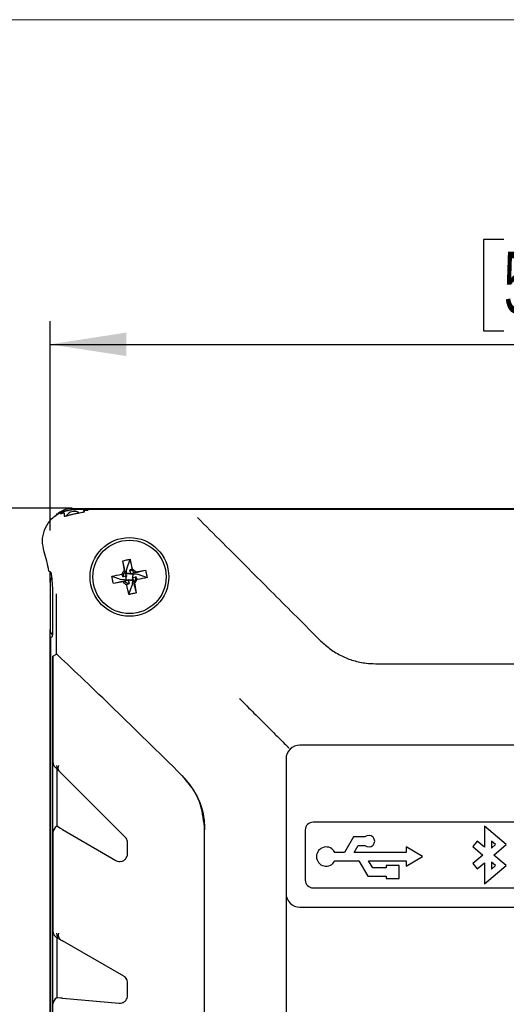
# Model space of a CAD drawing. Header units: millimetres. Extents: x 0 to 1260, y 0 to 891.
# Tile 10 of 56: x 142 to 205, y 359 to 487. Entities that reach past the tile are written whole.
import ezdxf

# ---------------------------------------------------------------- set-up
doc = ezdxf.new("R2010")
doc.units = ezdxf.units.MM
doc.header["$LTSCALE"] = 3
doc.layers.add('FORMAT', color=7, linetype='Continuous')
doc.styles.add('SLDTEXTSTYLE0', font='TXT', dxfattribs={"width": 0.605})
doc.dimstyles.new('SLDDIMSTYLE1', dxfattribs={"dimtxt": 7.704956, "dimasz": 9.906, "dimexe": 0, "dimexo": 0.0625, "dimgap": 1.926239, "dimtad": 1, "dimdec": 0, "dimrnd": 1e-09, "dimzin": 12, "dimdsep": 46, "dimtxsty": 'SLDTEXTSTYLE0', "dimsah": 1, "dimcen": 0.09, "dimadec": 0, "dimazin": 3, "dimtfac": 1, "dimtdec": 1, "dimtofl": 0, "dimtmove": 0, "dimatfit": 3, "dimfxl": 1, "dimfrac": 2, "dimtolj": 1, "dimtzin": 12, "dimarcsym": 0})
doc.dimstyles.new('SLDDIMSTYLE2', dxfattribs={"dimtxt": 7.704956, "dimasz": 9.906, "dimexe": 0, "dimexo": 0.0625, "dimgap": 1.926239, "dimtad": 1, "dimdec": 0, "dimrnd": 1e-09, "dimzin": 12, "dimdsep": 46, "dimtxsty": 'SLDTEXTSTYLE0', "dimsah": 1, "dimcen": 0.09, "dimadec": 0, "dimazin": 3, "dimtfac": 1, "dimtdec": 1, "dimtofl": 0, "dimtmove": 0, "dimatfit": 3, "dimfxl": 1, "dimfrac": 2, "dimtolj": 1, "dimtzin": 12, "dimarcsym": 0})

# ---------------------------------------------------------------- blocks, each defined once
blk = doc.blocks.new('_D_1')
at = {"layer": 'FORMAT'}
for p, q in [((204.66, 458.2), (202.02, 458.2)), ((202.02, 458.2), (202.02, 446.37)), ((231.12, 458.2), (233.77, 458.2)), ((233.77, 458.2), (233.77, 446.37)), ((145.83, 420.49), (145.83, 447.6)), ((289.96, 420.5), (289.96, 447.6)), ((202.02, 446.37), (204.66, 446.37)), ((233.77, 446.37), (231.12, 446.37)), ((145.83, 444.6), (289.96, 444.6))]:
    blk.add_line(p, q, dxfattribs=at)
for points in [[(145.83, 444.6), (155.73, 443.08), (155.73, 446.13)], [(289.96, 444.6), (280.05, 446.13), (280.05, 443.08)]]:
    blk.add_solid(points, dxfattribs=at)
at = {"layer": 'FORMAT', "char_height": 7.938, "attachment_point": 1, "style": 'SLDTEXTSTYLE0'}
for s, insert in [('144', (209.07, 470.2)), ('5,675', (204.66, 456.6))]:
    blk.add_mtext(s, dxfattribs=dict(at, insert=insert))
blk = doc.blocks.new('_D_2')
at = {"layer": 'FORMAT'}
for p, q in [((148.68, 423.35), (86.52, 423.35)), ((89.52, 279.08), (89.52, 423.35)), ((75.92, 361.5), (75.92, 364.15)), ((75.92, 364.15), (87.76, 364.15)), ((87.76, 364.15), (87.76, 361.5)), ((75.92, 340.92), (75.92, 338.28)), ((87.76, 338.28), (87.76, 340.92)), ((75.92, 338.28), (87.76, 338.28)), ((148.68, 279.08), (86.52, 279.08))]:
    blk.add_line(p, q, dxfattribs=at)
for points in [[(89.52, 423.35), (88, 413.44), (91.05, 413.44)], [(89.52, 279.08), (91.05, 288.99), (88, 288.99)]]:
    blk.add_solid(points, dxfattribs=at)
at = {"layer": 'FORMAT', "char_height": 7.938, "attachment_point": 1, "rotation": 90, "style": 'SLDTEXTSTYLE0'}
for s, insert in [('5,68', (77.53, 340.92)), ('144', (63.93, 342.39))]:
    blk.add_mtext(s, dxfattribs=dict(at, insert=insert))

msp = doc.modelspace()

# ---------------------------------------------------------------- linework, layer by layer
at = {"color": 7, "linetype": 'Continuous', "lineweight": 25}
for p, q in [((147.643197, 422.749145), (147.650275, 422.343599)), ((147.930846, 423.079861), (147.931975, 423.080168)), ((147.931975, 423.080168), (149.024841, 423.225587)), ((148.676171, 423.345012), (287.111407, 423.345012)), ((149.024841, 423.225587), (286.891096, 423.225587)), ((150.28953, 422.919082), (150.29093, 422.999294)), ((155.472099, 415.268323), (155.255026, 416.535831)), ((155.591507, 415.17109), (155.293015, 416.313449)), ((155.773691, 415.528562), (156.202618, 416.747606)), ((145.918525, 415.077153), (145.679516, 415.220489)), ((145.826171, 413.765622), (145.826171, 415.132538)), ((155.680645, 414.909757), (155.827047, 414.900576)), ((155.719235, 414.660156), (155.773691, 415.528562)), ((155.827047, 414.900576), (156.17636, 414.878672)), ((156.129006, 415.313484), (156.291892, 414.856519)), ((156.323837, 414.869424), (157.192243, 414.814968)), ((156.573414, 414.908155), (156.54119, 414.39415)), ((156.834772, 414.997153), (157.977129, 415.295644)), ((156.932005, 415.11656), (158.199512, 415.333633)), ((157.192243, 414.814968), (158.411287, 414.386041)), ((145.826171, 413.765622), (145.826171, 407.659355)), ((153.841061, 414.538939), (155.06023, 414.110012)), ((155.320336, 413.808418), (154.052835, 413.591346)), ((155.417563, 413.927816), (154.275213, 413.629334)), ((155.928589, 414.055572), (155.06023, 414.110012)), ((155.275175, 414.46531), (155.732147, 414.628196)), ((155.678903, 414.016963), (155.711109, 414.530557)), ((156.123349, 413.611494), (155.960469, 414.068451)), ((156.424309, 414.024494), (156.074995, 414.046393)), ((156.571836, 414.015245), (156.424309, 414.024494)), ((156.526384, 414.157977), (156.478647, 413.396548)), ((156.977166, 414.459653), (156.520215, 414.296773)), ((156.660844, 413.753881), (156.959325, 412.611533)), ((156.780241, 413.656655), (156.997313, 412.389154)), ((146.15473, 412.42589), (146.15473, 406.98068)), ((146.689029, 404.43429), (146.689029, 412.273288)), ((156.049721, 412.17738), (156.478647, 413.396548)), ((145.826171, 294.765622), (145.826171, 407.659355)), ((145.891229, 406.598322), (145.891229, 295.826656)), ((145.891712, 406.598804), (146.144311, 406.725066)), ((146.21228, 404.195988), (146.689029, 404.43429)), ((146.21228, 298.22899), (146.21228, 404.195988)), ((146.21228, 404.195988), (146.21228, 390.487939)), ((188.018306, 403.212489), (247.734035, 403.212489)), ((176.74535, 392.343309), (176.735545, 392.353114)), ((257.52617, 392.662489), (178.22617, 392.662489)), ((176.42617, 390.862489), (176.42617, 373.462489)), ((146.974006, 389.32176), (146.498445, 389.797321)), ((146.712584, 389.583182), (146.712584, 382.137062)), ((146.980046, 389.31572), (146.974006, 389.32176)), ((147.215205, 389.080561), (146.980046, 389.31572)), ((147.215205, 389.080561), (147.451907, 388.843859)), ((155.583277, 380.712489), (147.451907, 388.843859)), ((147.189323, 381.861817), (146.712584, 382.137062)), ((147.189867, 381.861503), (147.189323, 381.861817)), ((147.19169, 381.860451), (147.189867, 381.861503)), ((147.451907, 381.710214), (147.19169, 381.860451)), ((147.451907, 381.710214), (154.37617, 377.712489)), ((165.87617, 320.763395), (165.87617, 381.661583)), ((178.92617, 381.662489), (178.92617, 375.162489)), ((255.82617, 382.662489), (179.92617, 382.662489)), ((204.97617, 379.772774), (202.13998, 382.153059)), ((202.13998, 382.153059), (202.13998, 379.423059)), ((146.21228, 381.285772), (146.21228, 368.566523)), ((185.15654, 380.755967), (184.00184, 378.755967)), ((186.65714, 380.755967), (185.15654, 380.755967)), ((155.87617, 378.578514), (155.87617, 380.005382)), ((185.256949, 378.755967), (185.784095, 379.669011)), ((185.784095, 379.669011), (186.65714, 379.669011)), ((192.00032, 379.462489), (192.00032, 378.755967)), ((194.12617, 378.212489), (192.00032, 379.462489)), ((201.218551, 380.196372), (200.63998, 379.506984)), ((200.63998, 379.506984), (201.949726, 378.407774)), ((202.13998, 379.423059), (201.218551, 380.196372)), ((203.03998, 380.222774), (203.03998, 379.322774)), ((203.57617, 379.772774), (203.03998, 380.222774)), ((203.03998, 379.322774), (203.57617, 379.772774)), ((203.349726, 378.407774), (204.97617, 379.772774)), ((184.00184, 378.755967), (182.75184, 378.755967)), ((192.00032, 378.755967), (185.256949, 378.755967)), ((192.00032, 376.962489), (194.12617, 378.212489)), ((201.949726, 378.407774), (200.63998, 377.308563)), ((204.97617, 377.042774), (203.349726, 378.407774)), ((182.75184, 377.669011), (185.87684, 377.669011)), ((185.87684, 377.669011), (187.03154, 375.669011)), ((187.131949, 377.669011), (192.00032, 377.669011)), ((187.659095, 376.755967), (187.131949, 377.669011)), ((189.406611, 376.755967), (187.659095, 376.755967)), ((189.406611, 377.045822), (189.406611, 376.755967)), ((191.073278, 377.045822), (189.406611, 377.045822)), ((191.073278, 375.379156), (191.073278, 377.045822)), ((192.00032, 377.669011), (192.00032, 376.962489)), ((200.63998, 377.308563), (201.218551, 376.619176)), ((201.218551, 376.619176), (202.13998, 377.392489)), ((202.13998, 377.392489), (202.13998, 374.662489)), ((202.13998, 374.662489), (204.97617, 377.042774)), ((203.57617, 377.042774), (203.03998, 377.492774)), ((203.03998, 377.492774), (203.03998, 376.592774)), ((203.03998, 376.592774), (203.57617, 377.042774)), ((187.03154, 375.669011), (189.406611, 375.669011)), ((189.406611, 375.669011), (189.406611, 375.379156)), ((189.406611, 375.379156), (191.073278, 375.379156)), ((179.92617, 374.162489), (255.82617, 374.162489)), ((176.42617, 373.462489), (176.42617, 311.562489)), ((178.22617, 371.662489), (257.52617, 371.662489)), ((147.175935, 367.446897), (146.700374, 367.721462)), ((146.712584, 367.714413), (146.712584, 359.919085)), ((147.181975, 367.44341), (147.175935, 367.446897)), ((147.188968, 367.439372), (147.181975, 367.44341)), ((147.19169, 367.437801), (147.188968, 367.439372)), ((147.19169, 367.437801), (147.451907, 367.287565)), ((155.37617, 362.712489), (147.451907, 367.287565)), ((155.87617, 360.208684), (155.87617, 361.846464)), ((147.188815, 359.87742), (146.712584, 359.919085)), ((147.189361, 359.877372), (147.188815, 359.87742)), ((147.19169, 359.877169), (147.189361, 359.877372)), ((147.451907, 359.854403), (147.19169, 359.877169)), ((147.451907, 359.854403), (154.789015, 359.212489))]:
    msp.add_line(p, q, dxfattribs=at)
for radius in [5.1, 4.75]:
    msp.add_circle((156.12617, 414.462489), radius, dxfattribs=at)
for centre, radius, start, end in [((148.96488, 421.689631), 1.25, 60.94363646, 146.2039104), ((156.12617, 414.462489), 1.037872, 129.06517865, 160.34132504), ((156.12617, 414.462489), 0.851, 132.30507221, 179.8100385), ((156.12617, 414.462489), 0.851, 42.30507221, 89.80905152), ((156.12617, 414.462489), 1.037872, 39.06517865, 70.34132476), ((156.12617, 414.462489), 1.037872, 219.06517893, 250.34132504), ((156.12617, 414.462489), 0.851, 222.30605919, 269.8100385), ((156.12617, 414.462489), 0.851, 312.30605919, 359.80905152), ((156.12617, 414.462489), 1.037872, 309.06517893, 340.34132476), ((178.22617, 390.862489), 1.8, 90, 180), ((147.662252, 390.00986), 0.973224, 179.92176596, 224.99394499), ((147.471696, 389.697446), 0.622442, 150.3732575, 217.82647141), ((179.92617, 381.662489), 1, 90, 180), ((187.174097, 380.212489), 0.750075, 226.43269106, 133.56730894), ((181.62617, 378.212489), 1.25, 25.77146174, 334.22853826), ((179.92617, 375.162489), 1, 180, 270), ((178.22617, 373.462489), 1.8, 180, 270), ((147.663101, 368.290393), 0.974072, 179.94832597, 239.99120178), ((147.625174, 368.034934), 0.739139, 159.9958937, 233.15765093)]:
    msp.add_arc(centre, radius, start, end, dxfattribs=at)
for centre, major_axis, ratio, start_param, end_param in [((148.676171, 420.408366), (-1.99742, 2.093692), 0.9709794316, 5.9978619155, 6.1774813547), ((148.96488, 423.136927), (1.815869, 0), 0.034920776, 0.1816806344, 1.5707963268), ((148.96488, 423.136927), (1.815869, 0), 0.034920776, 5.417259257, 6.2833893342), ((146.838239, 413.753402), (0.933756, -0.397039), 0.9831785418, 2.9324708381, 3.5375647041), ((146.838239, 407.671576), (0.933756, 0.397039), 0.9831785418, 2.745620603, 3.5746333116), ((146.14416, 406.979029), (0.000069, 0.254018), 0.0416090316, 3.1624019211, 4.7189015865), ((147.68842, 403.434138), (-0.999657, 0.999962), 0.0261792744, 5.5984914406, 6.2744599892), ((147.68842, 403.434138), (-0.999657, 0.999962), 0.0261792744, 5.5984914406, 6.2744599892), ((168.148781, 382.073514), (-27.990404, 27.998932), 0.0261792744, 4.9259951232, 5.5984914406), ((147.187874, 390.48675), (0.690269, -0.690269), 0.998782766, 3.9263818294, 4.7123889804), ((147.187874, 381.285086), (-0.845061, 0.487896), 0.9991880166, 5.7444932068, 6.8064324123), ((147.187874, 368.565837), (0.845061, -0.487896), 0.9991880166, 3.6648397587, 4.7123889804), ((147.187874, 359.067561), (-0.971886, 0.085029), 0.9993861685, 5.3084592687, 6.3703984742)]:
    msp.add_ellipse(centre, major_axis=major_axis, ratio=ratio, start_param=start_param, end_param=end_param, dxfattribs=at)
for points, knots in [([(145.066282, 417.731875), (144.96155, 418.194012), (144.750464, 419.125438), (145.042922, 420.530056), (145.758554, 421.774336), (146.770823, 422.667292), (147.587435, 422.957724), (147.930846, 423.079861)], [0, 0, 0, 0, 0.2083340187, 0.4198919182, 0.6173642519, 0.8390894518, 1, 1, 1, 1]), ([(146.542024, 422.331366), (146.579581, 422.392521), (146.719175, 422.619822), (147.105227, 422.882188), (147.755246, 423.249668), (148.311235, 423.30723), (148.676171, 423.345012)], [0, 0, 0, 0, 0.0876072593, 0.3256230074, 0.5573573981, 1, 1, 1, 1]), ([(147.643197, 422.749145), (147.614865, 422.741149), (147.449454, 422.694462), (147.228283, 422.623667), (147.126697, 422.615542), (147.215114, 422.702671), (147.469468, 422.847923), (147.893532, 423.018794), (148.459598, 423.154691), (148.946448, 423.198404), (149.205876, 423.199277), (149.263838, 423.199472)], [0, 0, 0, 0, 0.0286008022, 0.1669826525, 0.2988588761, 0.4204533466, 0.5462344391, 0.6845898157, 0.8275970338, 0.9614810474, 1, 1, 1, 1]), ([(147.650275, 422.343599), (147.662609, 422.332165), (147.68727, 422.309301), (147.879207, 422.352467), (148.170251, 422.434367), (148.558285, 422.541241), (149.009043, 422.651013), (149.463126, 422.746346), (149.857723, 422.819649), (150.143415, 422.871731), (150.274192, 422.901977), (150.285702, 422.914814), (150.28953, 422.919082)], [0, 0, 0, 0, 0.0968489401, 0.1936478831, 0.2926801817, 0.3993899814, 0.5109092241, 0.6226082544, 0.7322483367, 0.84002108, 0.9467994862, 1, 1, 1, 1]), ([(164.930639, 422.15803), (166.00497, 421.083697), (168.21087, 418.877793), (171.606986, 415.481667), (174.844349, 412.244325), (177.837202, 409.251478), (179.901636, 407.18703), (180.947238, 406.141421)], [0, 0, 0, 0, 0.2289225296, 0.4700416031, 0.6420290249, 0.8186935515, 1, 1, 1, 1]), ([(145.679516, 415.220489), (145.604146, 415.644017), (145.452866, 416.494111), (145.19545, 417.318305), (145.066282, 417.731875)], [0, 0, 0, 0, 0.4982138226, 1, 1, 1, 1]), ([(155.255026, 416.535831), (155.338357, 416.556243), (155.505018, 416.597069), (155.821114, 416.668104), (156.053836, 416.716601), (156.202618, 416.747606)], [0, 0, 0, 0, 0.2650774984, 0.5301533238, 1, 1, 1, 1]), ([(156.202618, 416.747606), (156.294152, 416.333169), (156.389531, 415.901322), (156.472002, 415.45775), (156.475327, 415.439867)], [0, 0, 0, 0, 0.9596832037, 1, 1, 1, 1]), ([(145.918525, 415.077153), (145.920679, 415.071995), (145.924299, 415.063328), (145.936643, 415.006884), (145.949683, 414.938894), (145.961173, 414.872376), (145.967168, 414.834543), (145.969151, 414.822029)], [0, 0, 0, 0, 0.3074339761, 0.5166659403, 0.7270511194, 0.9097216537, 1, 1, 1, 1]), ([(145.969151, 414.822029), (146.023016, 414.427115), (146.131225, 413.633764), (146.146872, 412.829705), (146.15473, 412.42589)], [0, 0, 0, 0, 0.49777939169, 1, 1, 1, 1]), ([(153.841061, 414.538939), (154.255498, 414.630472), (154.687343, 414.725851), (155.130912, 414.808321), (155.148793, 414.811646)], [0, 0, 0, 0, 0.9596891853, 1, 1, 1, 1]), ([(155.148793, 414.811646), (155.170155, 414.734925), (155.20079, 414.6249), (155.257891, 414.502392), (155.275175, 414.46531)], [0, 0, 0, 0, 0.6973078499, 1, 1, 1, 1]), ([(155.553381, 415.091864), (155.551407, 415.138623), (155.548085, 415.217289), (155.494026, 415.253596), (155.472099, 415.268323)], [0, 0, 0, 0, 0.59438841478, 1, 1, 1, 1]), ([(155.732147, 414.628196), (155.722773, 414.651306), (155.659923, 414.806264), (155.602359, 414.960571), (155.553381, 415.091864)], [0, 0, 0, 0, 0.1491423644, 1, 1, 1, 1]), ([(155.817473, 414.926469), (155.827438, 414.927718), (155.867831, 414.932783), (155.934328, 414.938236), (155.984918, 414.940801), (155.993694, 414.954869), (155.99897, 414.963325)], [0, 0, 0, 0, 0.0482222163, 0.19547219, 0.5163913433, 1, 1, 1, 1]), ([(155.99897, 414.963325), (156.094628, 414.91113), (156.232132, 414.836104), (156.277949, 414.851755), (156.291892, 414.856519)], [0, 0, 0, 0, 0.69567725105, 1, 1, 1, 1]), ([(156.475327, 415.439867), (156.398606, 415.418504), (156.288582, 415.387868), (156.166085, 415.330768), (156.129006, 415.313484)], [0, 0, 0, 0, 0.6973083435, 1, 1, 1, 1]), ([(156.291892, 414.856519), (156.314998, 414.86589), (156.469951, 414.928738), (156.624252, 414.9863), (156.755546, 415.035278)], [0, 0, 0, 0, 0.1491151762, 1, 1, 1, 1]), ([(156.627015, 414.589637), (156.617132, 414.593884), (156.604579, 414.599279), (156.598765, 414.69706), (156.588448, 414.79083), (156.574912, 414.889333), (156.564854, 414.956565), (156.561532, 414.978765)], [0, 0, 0, 0, 0.5311833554, 0.6747091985, 0.7843152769, 0.9287801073, 1, 1, 1, 1]), ([(156.755546, 415.035278), (156.802304, 415.037252), (156.88097, 415.040574), (156.917278, 415.094633), (156.932005, 415.11656)], [0, 0, 0, 0, 0.5943884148, 1, 1, 1, 1]), ([(158.199512, 415.333633), (158.219925, 415.250302), (158.26075, 415.083642), (158.331785, 414.767546), (158.380282, 414.534824), (158.411287, 414.386041)], [0, 0, 0, 0, 0.2650774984, 0.5301533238, 1, 1, 1, 1]), ([(154.052835, 413.591346), (154.032423, 413.674677), (153.991597, 413.841337), (153.920562, 414.157433), (153.872066, 414.390156), (153.841061, 414.538939)], [0, 0, 0, 0, 0.2650773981, 0.530153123, 1, 1, 1, 1]), ([(155.496805, 413.889689), (155.450043, 413.887718), (155.37137, 413.884404), (155.335063, 413.830345), (155.320336, 413.808418)], [0, 0, 0, 0, 0.5943885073, 1, 1, 1, 1]), ([(155.960469, 414.068451), (155.937379, 414.059086), (155.782422, 413.996237), (155.628117, 413.938674), (155.496805, 413.889689)], [0, 0, 0, 0, 0.1490107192, 1, 1, 1, 1]), ([(155.732147, 414.628196), (155.735735, 414.618086), (155.752885, 414.569769), (155.681677, 414.438717), (155.625368, 414.335087)], [0, 0, 0, 0, 0.20924243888, 1, 1, 1, 1]), ([(155.625368, 414.335087), (155.635228, 414.330803), (155.647751, 414.325362), (155.653698, 414.22669), (155.664164, 414.132021), (155.677669, 414.034004), (155.687603, 413.967586), (155.690735, 413.946647)], [0, 0, 0, 0, 0.5323930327, 0.6761815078, 0.7864117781, 0.9326637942, 1, 1, 1, 1]), ([(155.777013, 413.485111), (155.853734, 413.506473), (155.963759, 413.537108), (156.086267, 413.594209), (156.123349, 413.611494)], [0, 0, 0, 0, 0.6973078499, 1, 1, 1, 1]), ([(156.049721, 412.17738), (155.958187, 412.591817), (155.862809, 413.023661), (155.780338, 413.467231), (155.777013, 413.485111)], [0, 0, 0, 0, 0.9596891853, 1, 1, 1, 1]), ([(156.25352, 413.961678), (156.157824, 414.013852), (156.020252, 414.088856), (155.97442, 414.073212), (155.960469, 414.068451)], [0, 0, 0, 0, 0.6956084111, 1, 1, 1, 1]), ([(156.433997, 413.99842), (156.424361, 413.997213), (156.384303, 413.992196), (156.317999, 413.986773), (156.267625, 413.984164), (156.258797, 413.970092), (156.25352, 413.961678)], [0, 0, 0, 0, 0.0468523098, 0.1947675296, 0.5185667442, 1, 1, 1, 1]), ([(156.520215, 414.296773), (156.516632, 414.306874), (156.499499, 414.355175), (156.570702, 414.486096), (156.627015, 414.589637)], [0, 0, 0, 0, 0.2091293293, 1, 1, 1, 1]), ([(156.520215, 414.296773), (156.529578, 414.273688), (156.592424, 414.118736), (156.649985, 413.964436), (156.698971, 413.833123)], [0, 0, 0, 0, 0.1489835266, 1, 1, 1, 1]), ([(156.698971, 413.833123), (156.700941, 413.786361), (156.704256, 413.707689), (156.758314, 413.671381), (156.780241, 413.656655)], [0, 0, 0, 0, 0.5943885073, 1, 1, 1, 1]), ([(157.103548, 414.113332), (157.082186, 414.190053), (157.05155, 414.300077), (156.994449, 414.422574), (156.977166, 414.459653)], [0, 0, 0, 0, 0.6973083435, 1, 1, 1, 1]), ([(158.411287, 414.386041), (157.99685, 414.294507), (157.565003, 414.199128), (157.121431, 414.116657), (157.103548, 414.113332)], [0, 0, 0, 0, 0.95968320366, 1, 1, 1, 1]), ([(156.997313, 412.389154), (156.913982, 412.368741), (156.747322, 412.327916), (156.431226, 412.256881), (156.198503, 412.208384), (156.049721, 412.17738)], [0, 0, 0, 0, 0.2650773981, 0.530153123, 1, 1, 1, 1]), ([(180.947238, 406.141421), (181.350363, 405.77467), (182.168595, 405.030269), (183.608966, 404.188032), (185.172546, 403.579501), (186.658229, 403.260813), (187.620006, 403.226641), (188.018306, 403.212489)], [0, 0, 0, 0, 0.2089656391, 0.4241416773, 0.633085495, 0.8480499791, 1, 1, 1, 1]), ([(170.662982, 398.425677), (170.656075, 398.432584), (170.5769, 398.511759), (170.490224, 398.598435), (170.41111, 398.677549)], [0, 0, 0, 0, 0.0872380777, 1, 1, 1, 1]), ([(170.662982, 398.425677), (171.2695, 397.81916), (172.494312, 396.594348), (174.146102, 394.942558), (175.525536, 393.563123), (176.257537, 392.831123), (176.629394, 392.459265), (176.639542, 392.449117)], [0, 0, 0, 0, 0.3186678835, 0.6435232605, 0.8188038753, 0.9950552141, 1, 1, 1, 1]), ([(176.735545, 392.353114), (176.734356, 392.354303), (176.73198, 392.356679), (176.715852, 392.372807), (176.692349, 392.39631), (176.666781, 392.421879), (176.649182, 392.439477), (176.642024, 392.446635), (176.641212, 392.447447)], [0, 0, 0, 0, 0.2102562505, 0.4204242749, 0.6330789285, 0.8509746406, 0.9831060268, 1, 1, 1, 1]), ([(176.81794, 392.270719), (176.817233, 392.271426), (176.811715, 392.276944), (176.798173, 392.290486), (176.778573, 392.310086), (176.760496, 392.328163), (176.748092, 392.340568), (176.746264, 392.342395), (176.74535, 392.343309)], [0, 0, 0, 0, 0.0191298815, 0.1493157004, 0.3671357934, 0.5797038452, 0.7898082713, 1, 1, 1, 1]), ([(162.931555, 388.724996), (163.632586, 387.882614), (165.034263, 386.198313), (165.796675, 383.606267), (165.858721, 382.08844), (165.87617, 381.661583)], [0, 0, 0, 0, 0.4183220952, 0.8364153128, 1, 1, 1, 1]), ([(165.87617, 381.661583), (165.767312, 382.770491), (165.549558, 384.988691), (164.225518, 387.343018), (163.203584, 388.434463), (162.931555, 388.724996)], [0, 0, 0, 0, 0.4231508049, 0.8464480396, 1, 1, 1, 1]), ([(155.87617, 380.005382), (155.866548, 380.109096), (155.847317, 380.316373), (155.724705, 380.555428), (155.621226, 380.670345), (155.583277, 380.712489)], [0, 0, 0, 0, 0.3880711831, 0.7755831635, 1, 1, 1, 1]), ([(154.37617, 377.712489), (154.492811, 377.661525), (154.725987, 377.559643), (155.111944, 377.58307), (155.46485, 377.738761), (155.728387, 378.014857), (155.859081, 378.315615), (155.871469, 378.506183), (155.87617, 378.578514)], [0, 0, 0, 0, 0.18888499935, 0.37759825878, 0.56877574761, 0.74652184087, 0.90379075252, 1, 1, 1, 1]), ([(155.87617, 361.846464), (155.866676, 361.950429), (155.8477, 362.15821), (155.701311, 362.436026), (155.53152, 362.614743), (155.412118, 362.689871), (155.37617, 362.712489)], [0, 0, 0, 0, 0.2871373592, 0.5738609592, 0.8717032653, 1, 1, 1, 1]), ([(154.789015, 359.212489), (154.914595, 359.215046), (155.166046, 359.220165), (155.509651, 359.404436), (155.755834, 359.689222), (155.864327, 359.978957), (155.87324, 360.151849), (155.87617, 360.208684)], [0, 0, 0, 0, 0.2407391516, 0.4820336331, 0.7056593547, 0.9032427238, 1, 1, 1, 1])]:
    msp.add_open_spline(points, degree=3, knots=knots, dxfattribs=at)
at = {"layer": 'FORMAT', "color": 7, "lineweight": 18}
msp.add_line((61.123063, 486.680134), (527.364554, 486.680134), dxfattribs=at)

# ---------------------------------------------------------------- dimensions: what is measured, and where the dimension line sits
at = {"layer": 'FORMAT'}
dim = msp.add_linear_dim(base=(289.958694, 444.602848), p1=(145.826171, 420.492297), p2=(289.958694, 420.497725), dimstyle='SLDDIMSTYLE1', dxfattribs=at)
dim.commit()
dim.dimension.update_dxf_attribs({"geometry": '_D_1', "text_midpoint": (217.892433, 444.602848), "dimtype": 160})
dim = msp.add_linear_dim(base=(89.521336, 423.345012), p1=(148.676171, 279.079965), p2=(148.676171, 423.345012), angle=90, dimstyle='SLDDIMSTYLE2', dxfattribs=at)
dim.commit()
dim.dimension.update_dxf_attribs({"geometry": '_D_2', "text_midpoint": (89.521336, 351.212489), "dimtype": 160})

doc.saveas('drawing.dxf')
